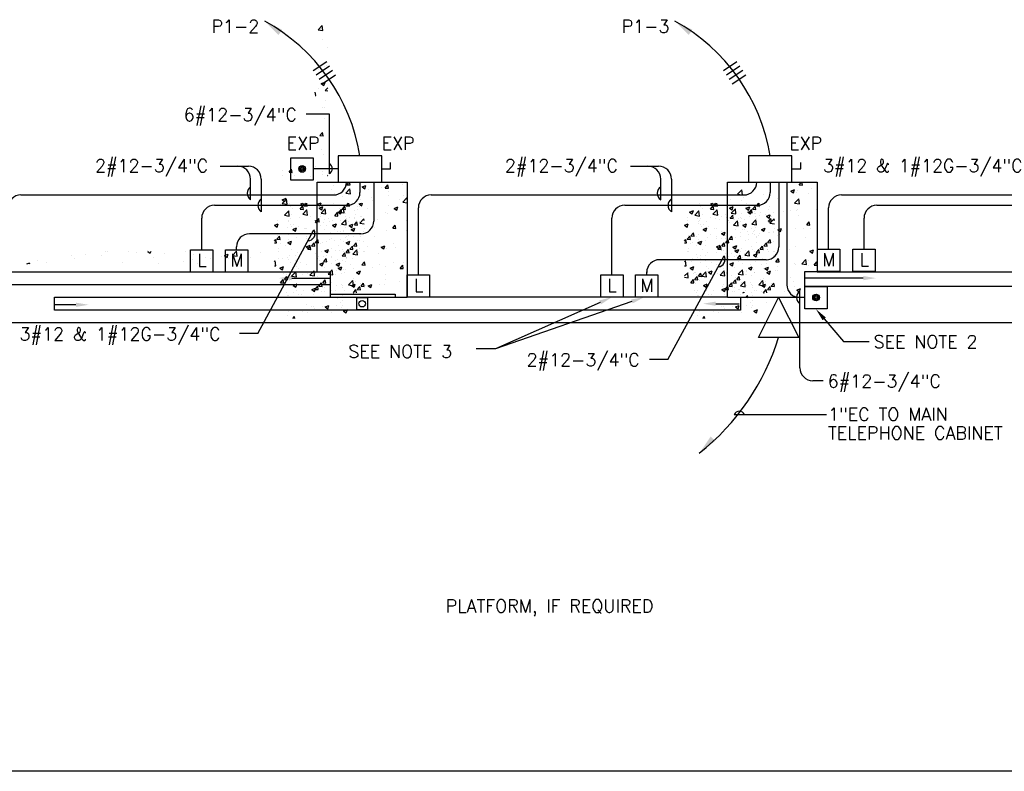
# Model space of a CAD drawing. Extents: x -210 to 4628, y -2287 to 14168.
# Tile 4 of 29: x 1224 to 2146, y 890 to 1594. Entities that reach past the tile are written whole.
import ezdxf
from ezdxf.enums import TextEntityAlignment as Align

# ---------------------------------------------------------------- set-up
doc = ezdxf.new("R2010")
doc.units = 0
doc.linetypes.add('HIDDEN', pattern=[0])
doc.layers.get('0').update_dxf_attribs({"linetype": 'CONTINUOUS'})
for name, color, linetype in [('E-AUXL', 4, 'CONTINUOUS'), ('E1', 4, 'CONTINUOUS'), ('E2', 2, 'CONTINUOUS'), ('STRUCT', 2, 'CONTINUOUS')]:
    doc.layers.add(name, color=color, linetype=linetype)
doc.styles.get("Standard").update_dxf_attribs({"font": 'SIMPLEX'})

# ---------------------------------------------------------------- blocks, each defined once
blk = doc.blocks.new('PUSHBUT')
at = {"color": 0}
for p, q in [((-0.417, 0.875), (0.417, 0.875)), ((-0.417, 0.042), (-0.417, 0.875)), ((0.417, 0.875), (0.417, 0.042)), ((0.417, 0.042), (-0.417, 0.042))]:
    blk.add_line(p, q, dxfattribs=at)
for radius in [0.125, 0.0833, 0.0417]:
    blk.add_circle((0, 0.458), radius, dxfattribs=at)
blk = doc.blocks.new('*X')
at = {"color": 0}
for p, q in [((781.54, 1399.54), (785.43, 1403.6)), ((785.98, 1398.85), (785.43, 1403.6)), ((781.54, 1399.54), (785.98, 1398.85)), ((786.08, 1390.45), (786.08, 1390.45)), ((790.11, 1382.82), (790.11, 1382.82)), ((787.24, 1364.78), (787.24, 1364.78)), ((789.5, 1366.18), (789.5, 1366.18)), ((782.16, 1362.2), (782.16, 1362.2)), ((784.57, 1349.14), (788.07, 1350.48)), ((784.57, 1349.14), (787.06, 1347.46)), ((787.06, 1347.46), (788.07, 1350.48)), ((788.89, 1349.53), (788.89, 1349.53)), ((778.69, 1340.91), (778.81, 1341.05)), ((778.69, 1337.97), (779.39, 1337.91)), ((779.39, 1337.91), (778.81, 1341.05)), ((781.53, 1344.12), (781.53, 1344.12)), ((788.16, 1342.56), (790.69, 1345.2)), ((788.16, 1342.56), (790.69, 1342.17)), ((788.28, 1332.89), (788.28, 1332.89)), ((785.93, 1327.14), (785.93, 1327.14)), ((787.31, 1326.9), (787.31, 1326.9)), ((787.68, 1316.24), (787.68, 1316.24)), ((783.34, 1300.56), (785.75, 1303.44)), ((783.34, 1300.56), (786.33, 1300.3)), ((786.33, 1300.3), (785.75, 1303.44)), ((787.07, 1299.6), (787.07, 1299.6)), ((784.3, 1287.27), (784.3, 1287.27)), ((786.46, 1282.96), (786.46, 1282.96)), ((747.85, 1267.73), (747.85, 1267.73)), ((747.87, 1262.85), (747.87, 1262.85)), ((754.41, 1266.09), (756.82, 1268.97)), ((754.41, 1266.09), (757.4, 1265.83)), ((757.4, 1265.83), (756.82, 1268.96)), ((779.43, 1271.89), (779.43, 1271.89)), ((785.79, 1263.83), (785.79, 1263.83)), ((785.85, 1266.31), (785.85, 1266.31)), ((790.27, 1262.96), (790.69, 1263.46)), ((790.27, 1262.96), (790.69, 1262.92)), ((759.88, 1262.56), (759.88, 1262.56)), ((774.56, 1261.73), (774.56, 1261.73)), ((746.56, 1236.32), (746.56, 1236.32)), ((748.06, 1236.87), (751.95, 1240.93)), ((748.06, 1236.87), (752.51, 1236.18)), ((748.07, 1240.36), (751.57, 1241.71)), ((748.07, 1240.36), (750.56, 1238.69)), ((750.56, 1238.69), (751.57, 1241.71)), ((752.51, 1236.18), (751.96, 1240.93)), ((784.57, 1236.59), (784.57, 1236.59)), ((791.3, 1235.18), (791.3, 1235.18)), ((810.31, 1236.54), (810.31, 1236.54)), ((819.93, 1236.36), (822.08, 1237.19)), ((819.93, 1236.36), (822.42, 1234.68)), ((822.42, 1234.68), (823.26, 1237.19)), ((1149.37, 1236.47), (1151.24, 1237.19)), ((1149.37, 1236.47), (1151.85, 1234.79)), ((1151.85, 1234.79), (1152.66, 1237.19)), ((1167.3, 1235.44), (1167.3, 1235.44)), ((1186.33, 1235.52), (1186.33, 1235.52)), ((1536.46, 1234.68), (1538.57, 1237.19)), ((1539.45, 1234.41), (1538.94, 1237.19)), ((1906.64, 1236.52), (1906.64, 1236.52)), ((1959.88, 1234.63), (1962.02, 1237.19)), ((1962.87, 1234.37), (1962.35, 1237.19)), ((2278.7, 1235.42), (2278.7, 1235.42)), ((784.64, 1233.02), (784.64, 1233.02)), ((797.21, 1225.35), (799.62, 1228.22)), ((800.2, 1225.08), (799.62, 1228.22)), ((801.42, 1228.6), (805.32, 1232.66)), ((801.42, 1228.6), (805.87, 1227.91)), ((805.87, 1227.91), (805.32, 1232.66)), ((818, 1234.05), (818, 1234.05)), ((1141.33, 1231.69), (1141.33, 1231.69)), ((1148.9, 1231.58), (1151.32, 1234.45)), ((1148.9, 1231.58), (1151.89, 1231.32)), ((1151.89, 1231.32), (1151.32, 1234.45)), ((1154.88, 1231.38), (1154.88, 1231.38)), ((1167.4, 1233.02), (1167.4, 1233.02)), ((1168.33, 1227.65), (1172.22, 1231.71)), ((1168.33, 1227.65), (1172.77, 1226.96)), ((1172.78, 1226.96), (1172.22, 1231.71)), ((1184.77, 1228.44), (1187.18, 1231.31)), ((1184.77, 1228.44), (1187.76, 1228.18)), ((1187.76, 1228.18), (1187.18, 1231.31)), ((1521.91, 1230.15), (1521.91, 1230.15)), ((1523.98, 1234.11), (1523.98, 1234.11)), ((1525.06, 1226.14), (1525.06, 1226.14)), ((1535.23, 1226.7), (1539.13, 1230.76)), ((1535.23, 1226.7), (1539.68, 1226.01)), ((1536.46, 1234.68), (1539.45, 1234.41)), ((1539.68, 1226.01), (1539.13, 1230.76)), ((1548.6, 1229.02), (1548.6, 1229.02)), ((1550.66, 1232.57), (1554.16, 1233.92)), ((1550.66, 1232.57), (1553.15, 1230.9)), ((1553.15, 1230.89), (1554.16, 1233.92)), ((1556.64, 1230.3), (1556.64, 1230.3)), ((1569.15, 1231.95), (1569.15, 1231.95)), ((1572.32, 1231.54), (1574.73, 1234.41)), ((1572.32, 1231.54), (1575.31, 1231.28)), ((1575.31, 1231.27), (1574.73, 1234.41)), ((1575.29, 1227.89), (1575.29, 1227.89)), ((1588.09, 1234.44), (1588.09, 1234.44)), ((1902.14, 1225.75), (1906.03, 1229.81)), ((1906.59, 1225.06), (1906.03, 1229.81)), ((1951.95, 1228.68), (1955.45, 1230.02)), ((1951.95, 1228.68), (1954.44, 1227)), ((1954.44, 1227), (1955.46, 1230.02)), ((1957.68, 1227.15), (1957.68, 1227.15)), ((1958.39, 1229.23), (1958.39, 1229.23)), ((1959.88, 1234.63), (1962.87, 1234.37)), ((1968.75, 1226.76), (1968.75, 1226.76)), ((1970.91, 1230.88), (1970.91, 1230.88)), ((2281.39, 1228.79), (2284.89, 1230.13)), ((2281.39, 1228.79), (2283.88, 1227.11)), ((2283.88, 1227.11), (2284.89, 1230.13)), ((2314.66, 1226.05), (2314.66, 1226.05)), ((2340.33, 1229.57), (2340.33, 1229.57)), ((2347.67, 1228.51), (2347.67, 1228.51)), ((2353.25, 1224.78), (2356.75, 1226.13)), ((2355.74, 1223.1), (2356.75, 1226.12)), ((2360.15, 1228.15), (2360.15, 1228.15)), ((778.69, 1220.53), (781.42, 1221.58)), ((778.69, 1219.71), (780.41, 1218.56)), ((780.41, 1218.55), (781.42, 1221.58)), ((797.21, 1225.35), (800.2, 1225.08)), ((803, 1221.03), (803, 1221.03)), ((809.7, 1219.9), (809.7, 1219.9)), ((815.52, 1222.68), (815.52, 1222.68)), ((1138.29, 1220.52), (1138.29, 1220.52)), ((1164.98, 1219.39), (1164.98, 1219.39)), ((1166.69, 1218.79), (1166.69, 1218.79)), ((1179.21, 1216.34), (1182.71, 1217.68)), ((1181.7, 1214.66), (1182.71, 1217.68)), ((1181.74, 1218.25), (1181.74, 1218.25)), ((1191.67, 1218.27), (1191.67, 1218.27)), ((1192.36, 1222.31), (1192.36, 1222.31)), ((1204.76, 1219.95), (1204.76, 1219.95)), ((1508.69, 1216.46), (1512.15, 1217.79)), ((1511.14, 1214.77), (1512.15, 1217.79)), ((1523.38, 1217.46), (1523.38, 1217.46)), ((1532.45, 1223.43), (1532.45, 1223.43)), ((1549.35, 1221.21), (1549.35, 1221.21)), ((1559.15, 1222.3), (1559.15, 1222.3)), ((1560.66, 1220), (1560.66, 1220)), ((1575.02, 1224.73), (1575.02, 1224.73)), ((1585.84, 1221.18), (1585.84, 1221.18)), ((1588.59, 1218.42), (1592.49, 1222.48)), ((1588.59, 1218.42), (1592.69, 1217.79)), ((1589.82, 1225.01), (1589.82, 1225.01)), ((1592.69, 1220.73), (1592.49, 1222.48)), ((1895.36, 1220.93), (1895.36, 1220.93)), ((1902.14, 1225.75), (1906.59, 1225.06)), ((1906.04, 1219.88), (1906.04, 1219.88)), ((1907.88, 1222.58), (1907.88, 1222.58)), ((1910.43, 1216.75), (1910.43, 1216.75)), ((1926.82, 1225.07), (1926.82, 1225.07)), ((1932, 1223.63), (1932, 1223.63)), ((1939.59, 1221.76), (1939.59, 1221.76)), ((1955.5, 1217.47), (1959.39, 1221.53)), ((1955.5, 1217.47), (1959.95, 1216.78)), ((1959.95, 1216.78), (1959.4, 1221.53)), ((2279, 1224.12), (2279, 1224.12)), ((2288.69, 1222.3), (2288.69, 1222.3)), ((2289.35, 1218.5), (2289.35, 1218.5)), ((2297.12, 1219.86), (2297.12, 1219.86)), ((2305.69, 1222.99), (2305.69, 1222.99)), ((2309.64, 1221.5), (2309.64, 1221.5)), ((2318.51, 1223.51), (2318.51, 1223.51)), ((2322.41, 1216.52), (2326.3, 1220.58)), ((2326.85, 1215.83), (2326.3, 1220.58)), ((2328.57, 1224), (2328.57, 1224)), ((2332.38, 1221.87), (2332.38, 1221.87)), ((2353.25, 1224.78), (2355.73, 1223.11)), ((2359.07, 1220.74), (2359.07, 1220.74)), ((2359.65, 1217.54), (2359.65, 1217.54)), ((752.48, 1214.38), (752.48, 1214.38)), ((781.57, 1209.63), (781.57, 1209.63)), ((784.03, 1216.38), (784.03, 1216.38)), ((802.82, 1216.49), (802.82, 1216.49)), ((808.26, 1208.5), (808.26, 1208.5)), ((1140.72, 1215.05), (1140.72, 1215.05)), ((1141.72, 1211.66), (1141.72, 1211.66)), ((1152.58, 1213.24), (1152.58, 1213.24)), ((1154.24, 1213.3), (1154.24, 1213.3)), ((1173.18, 1215.8), (1173.18, 1215.8)), ((1179.21, 1216.34), (1181.7, 1214.66)), ((1508.69, 1216.42), (1511.14, 1214.77)), ((1531.5, 1215), (1531.5, 1215)), ((1543.48, 1210.58), (1543.48, 1210.58)), ((1556, 1212.23), (1556, 1212.23)), ((1572.64, 1209.02), (1572.64, 1209.02)), ((1574.41, 1208.09), (1574.41, 1208.09)), ((1574.94, 1214.72), (1574.94, 1214.72)), ((1580.51, 1212.44), (1584.01, 1213.79)), ((1580.51, 1212.44), (1582.99, 1210.76)), ((1582.99, 1210.76), (1584.01, 1213.79)), ((1895.59, 1214.36), (1895.59, 1214.36)), ((1906.13, 1207.64), (1906.13, 1207.64)), ((1909.94, 1212.55), (1913.44, 1213.9)), ((1909.94, 1212.55), (1912.43, 1210.87)), ((1912.43, 1210.87), (1913.44, 1213.89)), ((1922.28, 1213.23), (1922.28, 1213.23)), ((1945.24, 1209.51), (1945.24, 1209.51)), ((1948.97, 1212.1), (1948.97, 1212.1)), ((1951.57, 1210.78), (1951.57, 1210.78)), ((1957.07, 1210.5), (1957.07, 1210.5)), ((1957.76, 1211.16), (1957.76, 1211.16)), ((1975.66, 1210.98), (1975.66, 1210.98)), ((1976.69, 1213.65), (1976.69, 1213.65)), ((2282.65, 1206.39), (2285.06, 1209.27)), ((2285.64, 1206.13), (2285.06, 1209.27)), ((2301.33, 1207.53), (2301.33, 1207.53)), ((2311.24, 1208.66), (2314.74, 1210)), ((2311.24, 1208.66), (2313.72, 1206.98)), ((2313.72, 1206.98), (2314.74, 1210)), ((2314.05, 1209.4), (2314.05, 1209.4)), ((2322.41, 1216.52), (2326.85, 1215.83)), ((2330.49, 1212.53), (2330.49, 1212.53)), ((2339.73, 1212.92), (2339.73, 1212.92)), ((2347, 1208.43), (2347, 1208.43)), ((2359.51, 1210.08), (2359.51, 1210.08)), ((783.42, 1199.73), (783.42, 1199.73)), ((785.64, 1200.51), (785.64, 1200.51)), ((789.85, 1201.31), (789.85, 1201.31)), ((792.11, 1202.92), (792.11, 1202.92)), ((802.36, 1202.96), (802.36, 1202.96)), ((807.76, 1200.1), (811.26, 1201.45)), ((807.76, 1200.1), (810.25, 1198.42)), ((809.09, 1203.25), (809.09, 1203.25)), ((810.25, 1198.42), (811.27, 1201.45)), ((814.8, 1205.52), (814.8, 1205.52)), ((818.8, 1201.79), (818.8, 1201.79)), ((821.3, 1205.45), (821.3, 1205.45)), ((1137.2, 1200.21), (1140.7, 1201.56)), ((1137.2, 1200.21), (1139.69, 1198.53)), ((1139.69, 1198.53), (1140.7, 1201.55)), ((1140.11, 1198.4), (1140.11, 1198.4)), ((1164.56, 1202.26), (1164.56, 1202.26)), ((1166.08, 1202.15), (1166.08, 1202.15)), ((1191.6, 1200.23), (1191.6, 1200.23)), ((1191.75, 1205.67), (1191.75, 1205.67)), ((1193.72, 1207.27), (1193.72, 1207.27)), ((1204.12, 1201.88), (1204.12, 1201.88)), ((1508.69, 1201.58), (1509.95, 1203.08)), ((1508.69, 1200.1), (1510.52, 1199.94)), ((1510.52, 1199.94), (1509.95, 1203.07)), ((1511.9, 1206.42), (1511.9, 1206.42)), ((1511.96, 1204.73), (1511.96, 1204.73)), ((1514.33, 1199.01), (1514.33, 1199.01)), ((1522.77, 1200.82), (1522.77, 1200.82)), ((1538.66, 1203.61), (1538.66, 1203.61)), ((1543.4, 1197.07), (1545.81, 1199.94)), ((1543.49, 1204.02), (1543.49, 1204.02)), ((1546.39, 1196.8), (1545.81, 1199.94)), ((1548.74, 1204.57), (1548.74, 1204.57)), ((1565.35, 1202.48), (1565.35, 1202.48)), ((1592.04, 1201.35), (1592.04, 1201.35)), ((1893.25, 1200.77), (1893.25, 1200.77)), ((1894.73, 1202.86), (1894.73, 1202.86)), ((1895.09, 1203.3), (1897.5, 1206.17)), ((1895.09, 1203.3), (1898.08, 1203.04)), ((1898.08, 1203.04), (1897.5, 1206.17)), ((1905.43, 1203.24), (1905.43, 1203.24)), ((1913.66, 1205.35), (1913.66, 1205.35)), ((1922.41, 1205.77), (1922.41, 1205.77)), ((1930.95, 1200.16), (1933.36, 1203.03)), ((1930.95, 1200.16), (1933.94, 1199.9)), ((1931.4, 1206.98), (1931.4, 1206.98)), ((1932.82, 1206.52), (1932.82, 1206.52)), ((1933.94, 1199.9), (1933.36, 1203.03)), ((1959.51, 1205.39), (1959.51, 1205.39)), ((1966.82, 1197.02), (1969.23, 1199.9)), ((1969.81, 1196.76), (1969.23, 1199.89)), ((2282.65, 1206.39), (2285.63, 1206.13)), ((2283.97, 1200.13), (2283.97, 1200.13)), ((2288.09, 1205.65), (2288.09, 1205.65)), ((2296.48, 1201.78), (2296.48, 1201.78)), ((2315.42, 1204.28), (2315.42, 1204.28)), ((2318.51, 1203.26), (2318.69, 1203.48)), ((2318.51, 1203.26), (2318.69, 1203.24)), ((2318.69, 1203.48), (2320.92, 1206.13)), ((2318.69, 1203.24), (2321.5, 1203)), ((2321.5, 1202.99), (2320.92, 1206.13)), ((2354.37, 1200.12), (2356.78, 1202.99)), ((2354.37, 1200.12), (2357.36, 1199.86)), ((2357.36, 1199.86), (2356.78, 1202.99)), ((563.39, 1189.48), (563.39, 1189.48)), ((582.33, 1191.98), (582.33, 1191.98)), ((584.78, 1192.11), (584.78, 1192.11)), ((604.27, 1191.69), (604.27, 1191.69)), ((611.47, 1190.98), (611.47, 1190.98)), ((622.04, 1191.98), (622.57, 1192.19)), ((622.04, 1191.98), (624.53, 1190.31)), ((624.53, 1190.31), (625.16, 1192.19)), ((638.16, 1189.86), (638.16, 1189.86)), ((657.02, 1191.47), (657.02, 1191.47)), ((693.9, 1187.98), (697.4, 1189.32)), ((696.38, 1186.3), (697.4, 1189.32)), ((701.33, 1188.17), (705.18, 1192.19)), ((705.77, 1187.48), (705.23, 1192.19)), ((706.52, 1189.26), (706.52, 1189.26)), ((727.32, 1190.5), (727.32, 1190.5)), ((804.15, 1187.74), (806.56, 1190.61)), ((807.14, 1187.47), (806.56, 1190.61)), ((1128.55, 1194.97), (1128.55, 1194.97)), ((1128.57, 1191.94), (1128.57, 1191.94)), ((1135.4, 1197.26), (1135.4, 1197.26)), ((1141.09, 1193.58), (1141.09, 1193.58)), ((1155.24, 1193.84), (1155.24, 1193.84)), ((1155.84, 1193.97), (1158.25, 1196.84)), ((1155.84, 1193.97), (1158.83, 1193.71)), ((1158.83, 1193.71), (1158.25, 1196.84)), ((1160.02, 1196.08), (1160.02, 1196.08)), ((1181.93, 1192.72), (1181.93, 1192.72)), ((1191.14, 1189.03), (1191.14, 1189.03)), ((1191.71, 1190.83), (1194.12, 1193.7)), ((1191.71, 1190.83), (1194.69, 1190.57)), ((1194.7, 1190.57), (1194.12, 1193.7)), ((1208.63, 1191.59), (1208.63, 1191.59)), ((1530.33, 1190.86), (1530.33, 1190.86)), ((1538.49, 1196.32), (1542, 1197.66)), ((1538.49, 1196.32), (1540.98, 1194.64)), ((1540.98, 1194.64), (1542, 1197.66)), ((1542.85, 1192.51), (1542.85, 1192.51)), ((1543.4, 1197.07), (1546.39, 1196.8)), ((1561.78, 1195), (1561.78, 1195)), ((1573.8, 1191.44), (1573.8, 1191.44)), ((1579.26, 1193.93), (1581.67, 1196.8)), ((1579.26, 1193.93), (1582.25, 1193.67)), ((1582.25, 1193.67), (1581.67, 1196.8)), ((1591.74, 1191.53), (1591.74, 1191.53)), ((1930.79, 1190.34), (1930.79, 1190.34)), ((1932.09, 1189.79), (1932.09, 1189.79)), ((1939.79, 1192.42), (1943.29, 1193.76)), ((1939.79, 1192.42), (1942.27, 1190.74)), ((1942.28, 1190.74), (1943.29, 1193.76)), ((1944.6, 1191.43), (1944.6, 1191.43)), ((1956.46, 1193.86), (1956.46, 1193.86)), ((1963.54, 1193.93), (1963.54, 1193.93)), ((1966.82, 1197.02), (1969.81, 1196.76)), ((1970.66, 1193.28), (1970.66, 1193.28)), ((2279.81, 1191.86), (2279.81, 1191.86)), ((2295.95, 1197.44), (2295.95, 1197.44)), ((2306.5, 1190.73), (2306.5, 1190.73)), ((2313.45, 1192.76), (2313.45, 1192.76)), ((2320.43, 1190.03), (2320.43, 1190.03)), ((2322.65, 1196.32), (2322.65, 1196.32)), ((2333.19, 1189.6), (2333.19, 1189.6)), ((2339.12, 1196.28), (2339.12, 1196.28)), ((2341.08, 1188.53), (2344.58, 1189.87)), ((2343.57, 1186.85), (2344.58, 1189.87)), ((2346.36, 1190.36), (2346.36, 1190.36)), ((2349.34, 1195.19), (2349.34, 1195.19)), ((2349.59, 1195.03), (2349.59, 1195.03)), ((509.02, 1180.19), (511.67, 1181.21)), ((511.33, 1180.19), (511.67, 1181.21)), ((519.3, 1183.68), (519.3, 1183.68)), ((527.37, 1181.22), (527.37, 1181.22)), ((550.87, 1187.84), (550.87, 1187.84)), ((553.34, 1184.97), (553.34, 1184.97)), ((579.01, 1188.49), (579.01, 1188.49)), ((598.7, 1181.46), (598.7, 1181.46)), ((627.86, 1186.46), (627.86, 1186.46)), ((632.21, 1180.55), (632.21, 1180.55)), ((655.3, 1182.31), (655.3, 1182.31)), ((663.78, 1184.71), (663.78, 1184.71)), ((664.86, 1188.73), (664.86, 1188.73)), ((669, 1180.49), (669, 1180.49)), ((676.3, 1186.36), (676.3, 1186.36)), ((680.55, 1185.51), (680.55, 1185.51)), ((691.55, 1187.6), (691.55, 1187.6)), ((693.9, 1187.98), (696.38, 1186.3)), ((695.24, 1188.85), (695.24, 1188.85)), ((698.16, 1185.5), (698.16, 1185.5)), ((701.33, 1188.17), (705.77, 1187.48)), ((718.24, 1186.47), (718.24, 1186.47)), ((744.93, 1185.34), (744.93, 1185.34)), ((782.81, 1183.09), (782.81, 1183.09)), ((789.21, 1183.24), (789.21, 1183.24)), ((798.31, 1183.09), (798.31, 1183.09)), ((804.15, 1187.74), (807.14, 1187.47)), ((804.73, 1183.01), (804.73, 1183.01)), ((808.15, 1185.73), (808.15, 1185.73)), ((808.48, 1186.61), (808.48, 1186.61)), ((1124.69, 1182.17), (1125.49, 1183)), ((1126.04, 1178.25), (1125.49, 1183)), ((1139.09, 1188.26), (1139.09, 1188.26)), ((1139.5, 1181.76), (1139.5, 1181.76)), ((1165.47, 1185.5), (1165.47, 1185.5)), ((1165.79, 1187.13), (1165.79, 1187.13)), ((1167.05, 1180.08), (1170.55, 1181.42)), ((1167.05, 1180.08), (1169.53, 1178.4)), ((1169.53, 1178.4), (1170.55, 1181.42)), ((1178.45, 1180.51), (1178.45, 1180.51)), ((1183.66, 1184.77), (1183.66, 1184.77)), ((1190.97, 1182.16), (1190.97, 1182.16)), ((1192.48, 1186), (1192.48, 1186)), ((1522.16, 1184.17), (1522.16, 1184.17)), ((1533.42, 1181.52), (1533.42, 1181.52)), ((1548.13, 1187.92), (1548.13, 1187.92)), ((1562.58, 1186.52), (1562.58, 1186.52)), ((1900.51, 1185.63), (1900.51, 1185.63)), ((1904.82, 1186.59), (1904.82, 1186.59)), ((1912.33, 1187.82), (1912.33, 1187.82)), ((1912.35, 1183.27), (1912.35, 1183.27)), ((1939.02, 1186.69), (1939.02, 1186.69)), ((1941.5, 1188.27), (1941.5, 1188.27)), ((1965.71, 1185.56), (1965.71, 1185.56)), ((2283.33, 1182.06), (2283.33, 1182.06)), ((2287.48, 1189.01), (2287.48, 1189.01)), ((2291.27, 1185.02), (2291.27, 1185.02)), ((2302.27, 1184.56), (2302.27, 1184.56)), ((2333.84, 1188.71), (2333.84, 1188.71)), ((2341.08, 1188.53), (2343.57, 1186.85)), ((2359.88, 1188.47), (2359.88, 1188.47)), ((1124.69, 1178.46), (1126.04, 1178.25)), ((1146.87, 1176.36), (1146.87, 1176.36)), ((1154.5, 1179.76), (1154.5, 1179.76)), ((1174.96, 1170.67), (1178.85, 1174.73)), ((1174.96, 1170.67), (1179.4, 1169.98)), ((1179.4, 1169.98), (1178.85, 1174.72)), ((1190.54, 1172.38), (1190.54, 1172.38)), ((1512.77, 1172.47), (1512.77, 1172.47)), ((1517.18, 1171.14), (1517.18, 1171.14)), ((1528.92, 1178.06), (1528.92, 1178.06)), ((1529.69, 1172.79), (1529.69, 1172.79)), ((1539.46, 1171.34), (1539.46, 1171.34)), ((1541.86, 1169.72), (1545.76, 1173.78)), ((1546.31, 1169.03), (1545.76, 1173.77)), ((1547.52, 1171.28), (1547.52, 1171.28)), ((1548.63, 1175.28), (1548.63, 1175.28)), ((1555.61, 1176.93), (1555.61, 1176.93)), ((1568.34, 1176.18), (1571.84, 1177.53)), ((1568.34, 1176.18), (1570.83, 1174.51)), ((1570.83, 1174.51), (1571.84, 1177.53)), ((1573.19, 1174.8), (1573.19, 1174.8)), ((1580.21, 1179.44), (1580.21, 1179.44)), ((1582.3, 1175.8), (1582.3, 1175.8)), ((1897.78, 1176.29), (1901.28, 1177.64)), ((1897.78, 1176.29), (1900.26, 1174.62)), ((1900.26, 1174.61), (1901.28, 1177.64)), ((1908.77, 1168.77), (1912.66, 1172.83)), ((1913.21, 1168.08), (1912.66, 1172.82)), ((1930.18, 1173.69), (1930.18, 1173.69)), ((1931.45, 1171.71), (1931.45, 1171.71)), ((1950.39, 1174.21), (1950.39, 1174.21)), ((1955.85, 1177.21), (1955.85, 1177.21)), ((1969.63, 1172.29), (1973.13, 1173.63)), ((1969.63, 1172.29), (1972.12, 1170.61)), ((1972.12, 1170.61), (1973.13, 1173.63)), ((2276.69, 1168.88), (2279.57, 1171.88)), ((2280.12, 1167.13), (2279.57, 1171.87)), ((2286.01, 1172.03), (2286.01, 1172.03)), ((2286.87, 1172.36), (2286.87, 1172.36)), ((2289.58, 1168.79), (2291.99, 1171.66)), ((2292.57, 1168.52), (2292, 1171.66)), ((2299.07, 1172.4), (2302.57, 1173.74)), ((2299.07, 1172.4), (2301.56, 1170.72)), ((2301.56, 1170.72), (2302.57, 1173.74)), ((2312.7, 1170.9), (2312.7, 1170.9)), ((2312.84, 1176.11), (2312.84, 1176.11)), ((2333.21, 1170.64), (2333.21, 1170.64)), ((2338.51, 1179.63), (2338.51, 1179.63)), ((1138.89, 1165.11), (1138.89, 1165.11)), ((1145.3, 1168.43), (1145.3, 1168.43)), ((1164.86, 1168.86), (1164.86, 1168.86)), ((1171.99, 1167.3), (1171.99, 1167.3)), ((1177.81, 1162.44), (1177.81, 1162.44)), ((1196.75, 1164.93), (1196.75, 1164.93)), ((1198.68, 1166.17), (1198.68, 1166.17)), ((1514.47, 1162.59), (1516.88, 1165.47)), ((1514.47, 1162.59), (1517.46, 1162.33)), ((1517.46, 1162.33), (1516.88, 1165.46)), ((1521.55, 1167.53), (1521.55, 1167.53)), ((1526.33, 1160.06), (1529.83, 1161.4)), ((1528.82, 1158.38), (1529.83, 1161.4)), ((1541.86, 1169.72), (1546.31, 1169.03)), ((1550.34, 1159.46), (1552.75, 1162.33)), ((1553.33, 1159.19), (1552.75, 1162.33)), ((1566.15, 1170.21), (1566.15, 1170.21)), ((1579.57, 1161.37), (1579.57, 1161.37)), ((1589.68, 1161.69), (1589.68, 1161.69)), ((1902.03, 1165.69), (1904.44, 1168.56)), ((1902.03, 1165.69), (1905.02, 1165.43)), ((1902.59, 1162.27), (1902.59, 1162.27)), ((1904.21, 1169.95), (1904.21, 1169.95)), ((1905.02, 1165.43), (1904.44, 1168.56)), ((1908.77, 1168.77), (1913.21, 1168.08)), ((1918.93, 1170.07), (1918.93, 1170.07)), ((1937.89, 1162.55), (1940.3, 1165.42)), ((1937.89, 1162.55), (1940.88, 1162.29)), ((1940.88, 1162.29), (1940.3, 1165.42)), ((1962.13, 1160.49), (1966.02, 1164.55)), ((1966.58, 1159.8), (1966.02, 1164.55)), ((1968.6, 1163.45), (1968.6, 1163.45)), ((1973.75, 1159.41), (1976.16, 1162.29)), ((1976.69, 1159.42), (1976.17, 1162.29)), ((2276.69, 1167.66), (2280.12, 1167.13)), ((2289.11, 1164.83), (2289.11, 1164.83)), ((2289.58, 1168.79), (2292.57, 1168.52)), ((2320.69, 1168.99), (2320.69, 1168.99)), ((2325.45, 1165.65), (2327.86, 1168.52)), ((2325.45, 1165.65), (2328.44, 1165.39)), ((2328.44, 1165.38), (2327.86, 1168.52)), ((2329.03, 1159.54), (2332.93, 1163.6)), ((2333.48, 1158.85), (2332.93, 1163.6)), ((2337.9, 1162.99), (2337.9, 1162.99)), ((2339.39, 1169.77), (2339.39, 1169.77)), ((2347.52, 1165.2), (2347.52, 1165.2)), ((1162.78, 1156.36), (1165.19, 1159.23)), ((1162.78, 1156.36), (1165.77, 1156.1)), ((1165.77, 1156.1), (1165.19, 1159.23)), ((1165.3, 1160.79), (1165.3, 1160.79)), ((1181.59, 1154.93), (1181.59, 1154.93)), ((1189.93, 1155.74), (1189.93, 1155.74)), ((1196.89, 1159.95), (1200.39, 1161.29)), ((1196.89, 1159.95), (1199.38, 1158.27)), ((1198.64, 1153.22), (1201.05, 1156.1)), ((1198.64, 1153.22), (1199.05, 1153.19)), ((1199.38, 1158.27), (1200.39, 1161.29)), ((1201.59, 1153.19), (1201.05, 1156.09)), ((1526.33, 1160.06), (1528.82, 1158.38)), ((1535.48, 1155.56), (1535.48, 1155.56)), ((1546.91, 1154.63), (1546.91, 1154.63)), ((1550.34, 1159.46), (1553.32, 1159.19)), ((1560.52, 1156.69), (1560.52, 1156.69)), ((1567.05, 1159.72), (1567.05, 1159.72)), ((1572.59, 1158.15), (1572.59, 1158.15)), ((1586.2, 1156.32), (1588.61, 1159.19)), ((1586.2, 1156.32), (1589.19, 1156.06)), ((1589.19, 1156.06), (1588.61, 1159.19)), ((1903.6, 1153.3), (1903.6, 1153.3)), ((1910.28, 1153.44), (1910.28, 1153.44)), ((1913.14, 1155.55), (1913.14, 1155.55)), ((1927.62, 1156.16), (1931.12, 1157.51)), ((1927.62, 1156.16), (1930.11, 1154.49)), ((1929.29, 1161.14), (1929.29, 1161.14)), ((1929.57, 1157.05), (1929.57, 1157.05)), ((1930.11, 1154.48), (1931.12, 1157.51)), ((1937.23, 1154.49), (1937.23, 1154.49)), ((1939.44, 1158.44), (1939.44, 1158.44)), ((1939.83, 1154.42), (1939.83, 1154.42)), ((1955.24, 1160.57), (1955.24, 1160.57)), ((1955.98, 1160.01), (1955.98, 1160.01)), ((1962.13, 1160.49), (1966.58, 1159.8)), ((1966.52, 1153.3), (1966.52, 1153.3)), ((1968.81, 1158.64), (1968.81, 1158.64)), ((1973.75, 1159.41), (1976.69, 1159.16)), ((2286.26, 1155.72), (2286.26, 1155.72)), ((2289.2, 1155.19), (2289.2, 1155.19)), ((2312.23, 1159.47), (2312.23, 1159.47)), ((2318.36, 1160.19), (2318.36, 1160.19)), ((2329.03, 1159.54), (2333.48, 1158.85)), ((2331.31, 1153.19), (2332.42, 1153.61)), ((2332.28, 1153.19), (2332.42, 1153.61)), ((2338.99, 1153.41), (2338.99, 1153.41)), ((1520.94, 1150.88), (1520.94, 1150.88)), ((1531.36, 1151.68), (1531.36, 1151.68)), ((1545.66, 1151.51), (1545.66, 1151.51)), ((1572.35, 1150.38), (1572.35, 1150.38)), ((1572.5, 1145.71), (1572.5, 1145.71)), ((1585.35, 1144.14), (1585.35, 1144.14)), ((1905.78, 1150.35), (1905.78, 1150.35)), ((1918.3, 1151.99), (1918.3, 1151.99)), ((1951.42, 1147.46), (1951.42, 1147.46)), ((1954.64, 1143.93), (1954.64, 1143.93)), ((1522.32, 1135.84), (1522.32, 1135.84)), ((1543.34, 1140.7), (1543.34, 1140.7)), ((1546.31, 1137.99), (1546.31, 1137.99)), ((1553.9, 1140), (1553.9, 1140)), ((1556.17, 1139.93), (1559.67, 1141.27)), ((1556.17, 1139.93), (1558.66, 1138.25)), ((1558.66, 1138.25), (1559.68, 1141.27)), ((1566.42, 1141.65), (1566.42, 1141.65)), ((1571.98, 1141.51), (1571.98, 1141.51)), ((1893.1, 1137.45), (1893.1, 1137.45)), ((1903, 1136.66), (1903, 1136.66)), ((1919.34, 1135.72), (1919.34, 1135.72)), ((1922.26, 1142.46), (1922.26, 1142.46)), ((1924.08, 1134.77), (1924.08, 1134.77)), ((1928.96, 1140.41), (1928.96, 1140.41)), ((1946.03, 1134.6), (1946.03, 1134.6)), ((1955.66, 1138.92), (1955.66, 1138.92)), ((1957.47, 1136.03), (1960.97, 1137.38)), ((1957.47, 1136.03), (1959.95, 1134.35)), ((1959.96, 1134.35), (1960.97, 1137.37)), ((1905.14, 1132.27), (1905.14, 1132.27)), ((1909.89, 1129.19), (1911.38, 1130.95)), ((1911.7, 1129.19), (1911.38, 1130.95))]:
    blk.add_line(p, q, dxfattribs=at)
blk = doc.blocks.new('XEBACK')
at = {"layer": 'STRUCT', "color": 0}
for p, q in [((1886.67, 1441.73), (1970.67, 1441.73)), ((2600.67, 1343.73), (1958.67, 1343.73)), ((1256.67, 1321.73), (1256.67, 1333.73)), ((1886.67, 1333.73), (1958.67, 1333.73)), ((2354.67, 1309.73), (1118.67, 1309.73)), ((2726.67, 889.73), (748.67, 889.73))]:
    blk.add_line(p, q, dxfattribs=at)
for points in [[(1502.67, 1441.73), (1586.67, 1441.73)], [(1502.67, 1357.73), (1502.67, 1441.73)], [(1586.67, 1441.73), (1586.67, 1333.73)], [(1886.67, 1333.73), (1886.67, 1441.73)], [(1970.67, 1441.73), (1970.67, 1357.73)], [(1202.67, 1357.73), (1502.67, 1357.73)], [(1502.67, 1357.73), (1514.67, 1357.73), (1514.67, 1333.73)], [(1970.67, 1357.73), (1958.67, 1357.73), (1958.67, 1333.73)], [(1970.67, 1357.73), (2270.67, 1357.73)], [(860.67, 1345.73), (1514.67, 1345.73)], [(1478.67, 1351.73), (1514.67, 1351.73)], [(2013.67, 1351.73), (1959.67, 1351.73)], [(1898.67, 1333.73), (1898.67, 1321.73), (1256.67, 1321.73)], [(1256.67, 1333.73), (1514.67, 1333.73)], [(1514.67, 1333.73), (1586.67, 1333.73)], [(1886.67, 1333.73), (1586.67, 1333.73)], [(1875.67, 1327.73), (1897.67, 1327.73)], [(1886.67, 1333.73), (1898.67, 1333.73)], [(1276.67, 1326.73), (1256.67, 1326.73)]]:
    blk.add_lwpolyline(points, dxfattribs=at)
at = {"layer": 'STRUCT', "color": 0, "linetype": 'HIDDEN'}
blk.add_lwpolyline([(1514.67, 1336.73), (1575.67, 1336.73), (1575.67, 1333.73)], dxfattribs=at)
at = {"layer": 'STRUCT', "color": 0}
blk.add_lwpolyline([(1539.27, 1322.33), (1550.07, 1322.33), (1550.07, 1333.13), (1539.27, 1333.13)], close=True, dxfattribs=at)
blk.add_circle((1544.67, 1327.73), 3, dxfattribs=at)
for points in [[(1478.67, 1349.73), (1478.67, 1353.73), (1466.67, 1351.73)], [(2013.67, 1353.73), (2013.67, 1349.73), (2025.67, 1351.73)], [(1276.67, 1328.73), (1276.67, 1324.73), (1288.67, 1326.73)], [(1875.67, 1325.73), (1875.67, 1329.73), (1863.67, 1327.73)]]:
    blk.add_solid(points, dxfattribs=at)
for p in [(-6.02, 204.55), (-6.02, 204.55), (-6.02, 204.55), (-6.02, 204.55), (-6.02, 204.55), (-6.02, 204.55), (-6.02, 204.55), (-6.02, 204.55), (-6.02, 204.55), (-430.19, 184.82), (-46.19, 184.82), (337.81, 184.82), (721.81, 184.82)]:
    blk.add_blockref('*X', p, dxfattribs=at)

msp = doc.modelspace()

# ---------------------------------------------------------------- linework, layer by layer
at = {"color": 0}
for p, q in [((1522.19, 1466.3), (1522.19, 1441.72)), ((1563, 1466.3), (1522.19, 1466.3)), ((1563, 1441.72), (1563, 1466.3)), ((1947, 1466.3), (1906.19, 1466.3)), ((1906.19, 1466.3), (1906.19, 1441.72)), ((1947, 1441.72), (1947, 1466.3)), ((1571.19, 1454.01), (1571.19, 1460.15)), ((1955.19, 1454.01), (1955.19, 1460.15)), ((1563, 1454.01), (1571.19, 1454.01)), ((1947, 1454.01), (1955.19, 1454.01)), ((1522.19, 1441.72), (1563, 1441.72)), ((1906.19, 1441.72), (1947, 1441.72)), ((1383.97, 1378.3), (1404.84, 1378.3)), ((1383.97, 1357.43), (1383.97, 1378.3)), ((1404.84, 1378.3), (1404.84, 1357.43)), ((1416.6, 1378.3), (1437.47, 1378.3)), ((1416.6, 1357.43), (1416.6, 1378.3)), ((1437.47, 1378.3), (1437.47, 1357.43)), ((1970.82, 1378.82), (1991.69, 1378.82)), ((1970.82, 1357.95), (1970.82, 1378.82)), ((1991.69, 1378.82), (1991.69, 1357.95)), ((2004, 1357.95), (2004, 1378.82)), ((2004, 1378.82), (2024.87, 1378.82)), ((2024.87, 1378.82), (2024.87, 1357.95)), ((1404.84, 1357.43), (1383.97, 1357.43)), ((1437.47, 1357.43), (1416.6, 1357.43)), ((1991.69, 1357.95), (1970.82, 1357.95)), ((2024.87, 1357.95), (2004, 1357.95)), ((1586.82, 1333.88), (1586.82, 1354.75)), ((1586.82, 1354.75), (1607.69, 1354.75)), ((1607.69, 1354.75), (1607.69, 1333.88)), ((1767.97, 1333.88), (1767.97, 1354.75)), ((1767.97, 1354.75), (1788.84, 1354.75)), ((1788.84, 1354.75), (1788.84, 1333.88)), ((1800.6, 1333.88), (1800.6, 1354.75)), ((1800.6, 1354.75), (1821.47, 1354.75)), ((1821.47, 1354.75), (1821.47, 1333.88)), ((1607.69, 1333.88), (1586.82, 1333.88)), ((1788.84, 1333.88), (1767.97, 1333.88)), ((1821.47, 1333.88), (1800.6, 1333.88)), ((1915.78, 1296.13), (1934.53, 1333.63)), ((1934.53, 1333.63), (1953.28, 1296.13)), ((1953.28, 1296.16), (1915.78, 1296.16))]:
    msp.add_line(p, q, dxfattribs=at)
at = {"layer": 'E1', "color": 0}
for p, q in [((1498.8, 1546.3), (1511.41, 1554.71)), ((1501.57, 1542.14), (1514.19, 1550.56)), ((1882.8, 1546.3), (1895.41, 1554.71)), ((1885.57, 1542.14), (1898.19, 1550.56)), ((1504.35, 1537.98), (1516.96, 1546.4)), ((1507.12, 1533.82), (1519.74, 1542.24)), ((1888.35, 1537.98), (1900.96, 1546.4)), ((1891.12, 1533.82), (1903.74, 1542.24))]:
    msp.add_line(p, q, dxfattribs=at)
for centre, radius, start, end in [((1368.21, 1437.56), 176.74, 9.35617, 61.17626), ((1752.21, 1437.56), 176.74, 9.35617, 61.17626), ((1723.41, 1361.25), 220.93, 308.26056, 342.86397)]:
    msp.add_arc(centre, radius, start, end, dxfattribs=at)
for points in [[(1466.29, 1579.48), (1469.79, 1584.35), (1453.42, 1592.41)], [(1850.29, 1579.48), (1853.79, 1584.35), (1837.42, 1592.41)], [(1870.83, 1203.25), (1875.19, 1199.12), (1860.64, 1188.11)]]:
    msp.add_solid(points, dxfattribs=at)
at = {"layer": 'E2', "color": 0}
for p, q in [((1514, 1505.21), (1492.1, 1505.21)), ((1514, 1449.55), (1514, 1505.21)), ((1411.86, 1456.54), (1438.18, 1456.54)), ((1795.86, 1456.54), (1822.18, 1456.54)), ((1522.19, 1454.01), (1498.84, 1454.01)), ((1440.11, 1425.15), (1440.11, 1444.54)), ((1450.18, 1444.54), (1450.18, 1413.79)), ((1542.6, 1441.72), (1542.6, 1431.91)), ((1555.45, 1441.72), (1555.45, 1405.14)), ((1824.11, 1425.15), (1824.11, 1444.54)), ((1834.18, 1444.54), (1834.18, 1413.79)), ((1926.6, 1441.72), (1926.6, 1431.91)), ((1934.7, 1441.72), (1934.7, 1380.99)), ((1942.25, 1441.72), (1942.25, 1345.52)), ((1225.26, 1429.6), (1517.96, 1429.6)), ((1609.26, 1429.6), (1901.96, 1429.6)), ((1993.26, 1429.6), (2285.96, 1429.6)), ((1406.4, 1419.91), (1530.6, 1419.91)), ((1790.4, 1419.91), (1914.6, 1419.91)), ((2026.43, 1419.91), (2298.6, 1419.91)), ((1597.26, 1354.75), (1597.26, 1417.6)), ((1981.26, 1378.82), (1981.26, 1417.6)), ((1394.4, 1378.3), (1394.4, 1407.91)), ((1778.4, 1354.75), (1778.4, 1407.91)), ((2014.43, 1378.82), (2014.43, 1407.91)), ((1543.45, 1393.14), (1439.03, 1393.14)), ((1446.91, 1299.77), (1499.45, 1396.86)), ((1427.03, 1378.3), (1427.03, 1381.14)), ((1922.7, 1368.99), (1823.03, 1368.99)), ((1830.91, 1275.62), (1883.45, 1372.71)), ((1811.03, 1354.75), (1811.03, 1357.59)), ((1954.46, 1267.65), (1954.46, 1339.64)), ((1797.15, 1329.88), (1669.52, 1285.52)), ((1767.31, 1328.95), (1669.52, 1285.52)), ((1959.07, 1333.52), (1954.25, 1333.52)), ((1977.18, 1313.53), (1995.16, 1292.46)), ((1446.91, 1299.77), (1429.73, 1299.77)), ((1995.16, 1292.46), (2019.23, 1292.46)), ((1669.52, 1285.52), (1651.4, 1285.52)), ((1830.91, 1275.62), (1813.73, 1275.62)), ((1976.33, 1255.65), (1966.46, 1255.65)), ((1892.97, 1223.9), (1979.37, 1223.9))]:
    msp.add_line(p, q, dxfattribs=at)
for centre, radius, start, end in [((1428.11, 1444.54), 12, 0, 90), ((1438.18, 1444.54), 12, 0, 90), ((1511.52, 1454.2), 5.26, 298.03825, 61.96175), ((1812.11, 1444.54), 12, 0, 90), ((1822.18, 1444.54), 12, 0, 90), ((1517.96, 1441.6), 12, 270, 0), ((1901.96, 1441.6), 12, 270, 0), ((1225.26, 1417.6), 12, 90, 180), ((1444.29, 1431.18), 7.34, 124.66501, 235.33499), ((1530.6, 1431.91), 12, 270, 0), ((1609.26, 1417.6), 12, 90, 180), ((1828.29, 1431.18), 7.34, 124.66501, 235.33499), ((1914.6, 1431.91), 12, 270, 0), ((1993.26, 1417.6), 12, 90, 180), ((1406.4, 1407.91), 12, 90, 180), ((1454.36, 1419.83), 7.34, 124.66501, 235.33499), ((1790.4, 1407.91), 12, 90, 180), ((1838.36, 1419.83), 7.34, 124.66501, 235.33499), ((2026.43, 1407.91), 12, 90, 180), ((1543.45, 1405.14), 12, 270, 0), ((1439.03, 1381.14), 12, 90, 180), ((1493.8, 1393.31), 6.67, 270.63814, 32.10838), ((1922.7, 1380.99), 12, 270, 0), ((1823.03, 1356.99), 12, 90, 180), ((1877.8, 1369.16), 6.67, 270.63814, 32.10838), ((1954.25, 1345.52), 12, 180, 270), ((1958.63, 1333.6), 7.34, 124.66501, 235.33499), ((1966.46, 1267.65), 12, 180, 270), ((1897.75, 1221.91), 5.18, 22.65561, 157.34439)]:
    msp.add_arc(centre, radius, start, end, dxfattribs=at)
for points in [[(1488.39, 1442.99), (1488.44, 1443.03), (1488.29, 1443.14)], [(1488.39, 1442.99), (1488.43, 1443.03), (1488.29, 1443.14)], [(1766.5, 1330.78), (1768.12, 1327.12), (1778.28, 1333.82)], [(1796.5, 1331.77), (1797.81, 1327.99), (1808.49, 1333.82)], [(1975.66, 1312.23), (1978.7, 1314.83), (1969.39, 1322.65)], [(1969.48, 1322.5), (1969.53, 1322.54), (1969.39, 1322.65)], [(1969.49, 1322.5), (1969.53, 1322.54), (1969.39, 1322.65)]]:
    msp.add_solid(points, dxfattribs=at)

# ---------------------------------------------------------------- block references
at = {"layer": 'E-AUXL', "color": 0, "xscale": 25.04060704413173, "yscale": 25.04060704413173, "zscale": 25.04060704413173}
for p in [(1488.41, 1442.53), (1969.5, 1322.04)]:
    msp.add_blockref('PUSHBUT', p, dxfattribs=at)
at = {"layer": 'E1', "color": 0}
msp.add_blockref('XEBACK', (0, 0), dxfattribs=at)

# ---------------------------------------------------------------- texts
at = {"layer": 'E2', "color": 0}
for s, p in [('P1-2', (1403.58, 1581.58)), ('P1-3', (1787.58, 1581.58)), ('6#12-3/4"C', (1377.63, 1498.81)), ('EXP', (1473.92, 1472.01)), ('EXP', (1562.9, 1472.01)), ('EXP', (1944.42, 1472.01)), ('2#12-3/4"C', (1294.58, 1451.02)), ('2#12-3/4"C', (1678.24, 1451.02)), ('3#12 & 1#12G-3/4"C', (1976.14, 1451.02)), ('3#12 & 1#12G-3/4"C', (1223.93, 1293.37)), ('SEE NOTE 2', (2023.39, 1286.07)), ('SEE NOTE 3', (1531.7, 1277.01)), ('2#12-3/4"C', (1698.56, 1269.22)), ('6#12-3/4"C', (1980.48, 1249.25)), ('1"EC TO MAIN', (1980.69, 1218.19)), ('TELEPHONE CABINET', (1980.69, 1200.68))]:
    msp.add_text(s, height=12, dxfattribs=at).set_placement(p)
for s, p in [('L', (1394.61, 1362.48)), ('M', (1427.24, 1362.48)), ('M', (1981.46, 1363)), ('L', (2014.64, 1363)), ('L', (1597.46, 1338.93)), ('L', (1778.61, 1338.93)), ('M', (1811.24, 1338.93)), ('PLATFORM, IF REQUIRED', (1720.05, 1038.63))]:
    msp.add_text(s, height=12, dxfattribs=at).set_placement(p, align=Align.CENTER)

doc.saveas('drawing.dxf')
